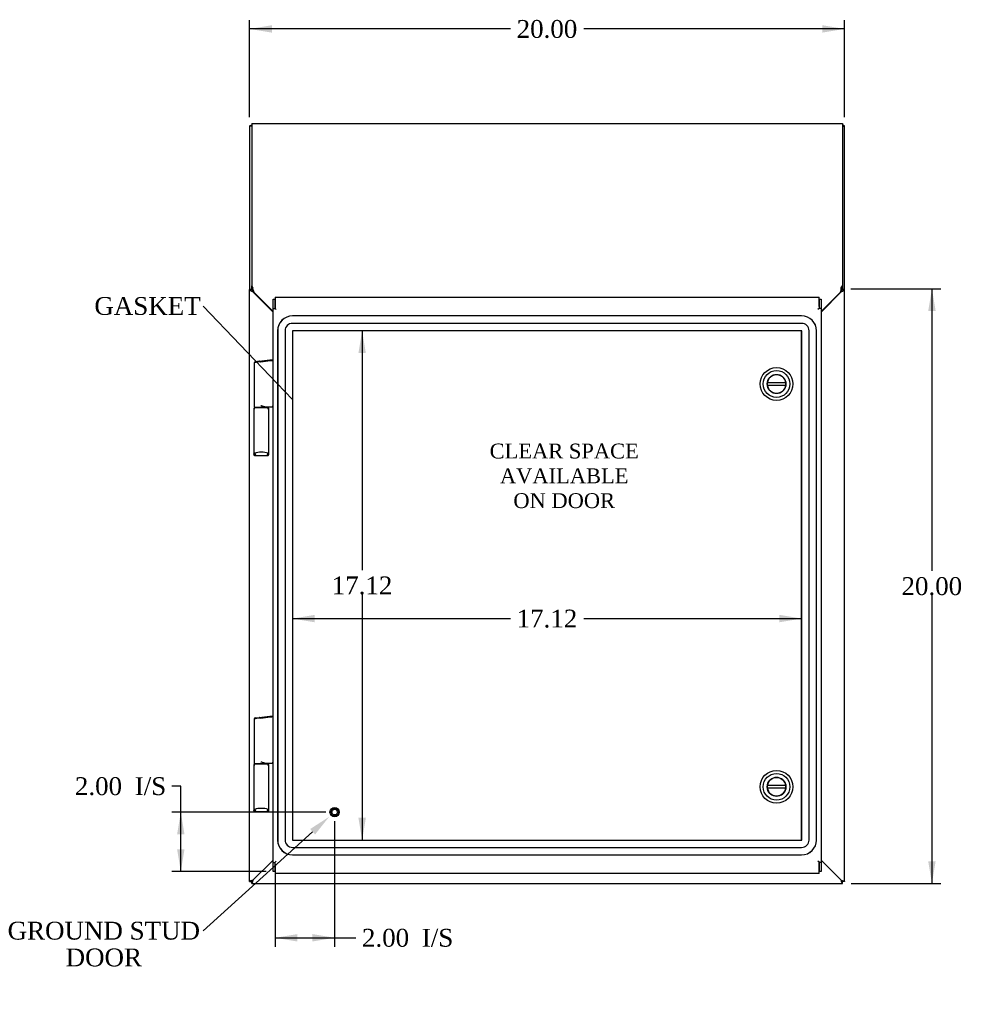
# Model space of a CAD drawing. Header units: inches. Extents: x 1 to 150, y -1 to 99.
# Tile 10 of 17: x 29 to 61, y 34 to 67. Entities that reach past the tile are written whole.
import ezdxf
from ezdxf import colors
from ezdxf.entities.mleader import LeaderData, LeaderLine
from ezdxf.enums import TextEntityAlignment as Align
from ezdxf.lldxf.tags import DXFTag
from ezdxf.math import Vec2, Vec3

# ---------------------------------------------------------------- set-up
doc = ezdxf.new("R2010")
doc.units = ezdxf.units.IN
doc.header["$MEASUREMENT"] = 0
for name, color, linetype in [('COM70220', 7, 'Continuous'), ('COM70707-2', 7, 'Continuous'), ('COM70709-7', 7, 'Continuous'), ('COM70710-2', 7, 'Continuous'), ('COM70712-4', 7, 'Continuous'), ('Default', 7, 'Continuous'), ('DV1_Default', 7, 'Continuous'), ('HNG86659-1', 7, 'Continuous'), ('LOK10031', 7, 'Continuous'), ('LOK10031_INSERT', 7, 'Continuous'), ('STD26258', 7, 'Continuous')]:
    doc.layers.add(name, color=color, linetype=linetype)
doc.styles.add('SEACAD_Times_New_Roman', font='times.ttf')
tags = doc.linetypes.add('HIDDEN2', pattern=[0.1875, 0.125, -0.0625]).pattern_tags.tags
tags[6:7] = [DXFTag(74, 4), DXFTag(75, 0), DXFTag(340, '0'), DXFTag(46, 0.0), DXFTag(50, 0.0), DXFTag(44, 0.0), DXFTag(45, 0.0)]
tags[4:5] = [DXFTag(74, 4), DXFTag(75, 0), DXFTag(340, '0'), DXFTag(46, 0.0), DXFTag(50, 0.0), DXFTag(44, 0.0), DXFTag(45, 0.0)]
doc.dimstyles.new('HAMMOND_(STH_-_120x80)', dxfattribs={"dimtxt": 0.6, "dimasz": 0.75, "dimexe": 0.3, "dimexo": 0.3, "dimgap": 0.15, "dimtad": 0, "dimtih": 1, "dimtoh": 1, "dimzin": 0, "dimdsep": 46, "dimtxsty": 'SEACAD_Times_New_Roman', "dimblk1": '_SE_FILLED', "dimblk2": '_SE_FILLED', "dimsah": 1, "dimcen": 0.3, "dimadec": 0, "dimazin": 0, "dimtfac": 0.8, "dimtofl": 0, "dimtmove": 0, "dimatfit": 3, "dimfxl": 1, "dimtolj": 1, "dimtzin": 0, "dimarcsym": 0})

# ---------------------------------------------------------------- blocks, each defined once
blk = doc.blocks.new('_SE_FILLED')
at = {"color": 0}
blk.add_line((0, 0), (-1, 0), dxfattribs=at)
blk.add_solid([(0, 0), (-1, -0.1665), (-1, 0.1665), (0, 0)], dxfattribs=at)
blk = doc.blocks.new('SE')
at = {"layer": 'COM70220', "color": 7, "linetype": 'HIDDEN2'}
for p, q in [((55.408, 56.735), (38.289, 56.735)), ((55.408, 56.734), (38.289, 56.734)), ((55.408, 56.485), (38.289, 56.485)), ((37.789, 56.235), (37.789, 39.116)), ((37.79, 56.235), (37.79, 39.116)), ((38.039, 56.235), (38.039, 39.116)), ((38.288, 56.235), (38.288, 39.116)), ((55.408, 56.236), (38.289, 56.236)), ((38.289, 56.235), (38.289, 39.116)), ((55.408, 56.235), (38.289, 56.235)), ((55.408, 39.116), (55.408, 56.235)), ((55.409, 39.116), (55.409, 56.235)), ((55.658, 39.116), (55.658, 56.235)), ((55.907, 39.116), (55.907, 56.235)), ((55.908, 39.116), (55.908, 56.235)), ((38.289, 39.116), (55.408, 39.116)), ((38.289, 39.115), (55.408, 39.115)), ((38.289, 38.866), (55.408, 38.866)), ((38.289, 38.617), (55.408, 38.617)), ((38.289, 38.616), (55.408, 38.616))]:
    blk.add_line(p, q, dxfattribs=at)
for centre, radius, start, end in [((38.289, 56.235), 0.5, 90, 180), ((38.289, 56.235), 0.499, 90, 180), ((55.408, 56.235), 0.5, 0, 90), ((55.408, 56.235), 0.499, 0, 90), ((38.289, 56.235), 0.25, 90, 180), ((55.408, 56.235), 0.25, 0, 90), ((38.289, 56.235), 0.001, 90, 180), ((55.408, 56.235), 0.001, 0, 90), ((38.289, 39.116), 0.5, 180, 270), ((38.289, 39.116), 0.499, 180, 270), ((38.289, 39.116), 0.25, 180, 270), ((38.289, 39.116), 0.001, 180, 270), ((55.408, 39.116), 0.5, 270, 0), ((55.408, 39.116), 0.001, 270, 0), ((55.408, 39.116), 0.25, 270, 0), ((55.408, 39.116), 0.499, 270, 0)]:
    blk.add_arc(centre, radius, start, end, dxfattribs=at)
at = {"layer": 'COM70707-2', "color": 7, "linetype": 'Continuous'}
for p, q in [((36.92, 63.116), (36.848, 63.116)), ((36.848, 63.116), (36.848, 57.621)), ((56.776, 63.116), (56.848, 63.116)), ((56.848, 57.621), (56.848, 63.116)), ((36.848, 57.621), (36.853, 57.618)), ((36.848, 57.621), (36.92, 57.621)), ((36.848, 37.725), (36.848, 57.621)), ((36.922, 57.618), (36.853, 57.618)), ((36.92, 57.621), (36.92, 57.684)), ((36.92, 57.621), (36.922, 57.618)), ((56.775, 57.618), (56.776, 57.621)), ((56.775, 57.618), (56.844, 57.618)), ((56.776, 57.684), (56.776, 57.621)), ((56.848, 57.621), (56.776, 57.621)), ((56.844, 57.618), (56.848, 57.621)), ((56.848, 37.725), (56.848, 57.621)), ((36.956, 57.543), (37.633, 56.866)), ((56.063, 56.865), (56.74, 57.543)), ((36.956, 37.761), (37.633, 38.438)), ((56.063, 38.438), (56.74, 37.761)), ((36.853, 37.728), (36.848, 37.725)), ((36.848, 37.725), (36.92, 37.725)), ((36.922, 37.728), (36.853, 37.728)), ((36.922, 37.728), (36.92, 37.725)), ((56.775, 37.728), (56.844, 37.728)), ((56.775, 37.728), (56.776, 37.725)), ((56.848, 37.725), (56.776, 37.725)), ((56.844, 37.728), (56.848, 37.725))]:
    blk.add_line(p, q, dxfattribs=at)
for centre, radius, start, end in [((37.133, 57.67), 0.217, 193.924, 215.7586), ((56.564, 57.67), 0.217, 324.2414, 346.076), ((37.598, 56.903), 0.25, 132.3185, 135.3407), ((56.098, 56.903), 0.25, 44.6593, 47.6815)]:
    blk.add_arc(centre, radius, start, end, dxfattribs=at)
for points, knots in [([(36.848, 63.116), (36.848, 63.119), (36.851, 63.123), (36.862, 63.13), (36.87, 63.133), (36.89, 63.14), (36.902, 63.144), (36.917, 63.148), (36.918, 63.148), (36.92, 63.149)], [0, 0, 0, 0, 0.25, 0.25, 0.5, 0.5, 0.75, 0.75, 0.7817374, 0.7817374, 0.7817374, 0.7817374]), ([(56.848, 63.116), (56.848, 63.119), (56.846, 63.123), (56.835, 63.13), (56.827, 63.133), (56.807, 63.14), (56.795, 63.144), (56.78, 63.148), (56.778, 63.148), (56.777, 63.149)], [0, 0, 0, 0, 0.25, 0.25, 0.5, 0.5, 0.75, 0.75, 0.7817379, 0.7817379, 0.7817379, 0.7817379]), ([(36.853, 57.618), (36.856, 57.612), (36.861, 57.606), (36.874, 57.593), (36.882, 57.587), (36.901, 57.575), (36.911, 57.568), (36.933, 57.556), (36.945, 57.55), (36.956, 57.543)], [0, 0, 0, 0, 0.25, 0.25, 0.5, 0.5, 0.75, 0.75, 1, 1, 1, 1]), ([(56.74, 57.543), (56.752, 57.55), (56.764, 57.556), (56.786, 57.568), (56.796, 57.575), (56.815, 57.587), (56.823, 57.593), (56.836, 57.606), (56.841, 57.612), (56.844, 57.618)], [0, 0, 0, 0, 0.25, 0.25, 0.5, 0.5, 0.75, 0.75, 1, 1, 1, 1]), ([(36.956, 37.761), (36.945, 37.758), (36.933, 37.755), (36.911, 37.75), (36.901, 37.747), (36.882, 37.742), (36.874, 37.739), (36.861, 37.733), (36.856, 37.73), (36.853, 37.728)], [0, 0, 0, 0, 0.25, 0.25, 0.5, 0.5, 0.75, 0.75, 1, 1, 1, 1]), ([(36.956, 37.761), (36.949, 37.755), (36.941, 37.75), (36.929, 37.739), (36.924, 37.733), (36.922, 37.728)], [0, 0, 0, 0, 0.5, 0.5, 1, 1, 1, 1]), ([(56.74, 37.761), (56.744, 37.758), (56.748, 37.755), (56.756, 37.75), (56.759, 37.747), (56.765, 37.742), (56.768, 37.739), (56.772, 37.733), (56.774, 37.73), (56.775, 37.728)], [0, 0, 0, 0, 0.25, 0.25, 0.5, 0.5, 0.75, 0.75, 1, 1, 1, 1]), ([(56.74, 37.761), (56.752, 37.758), (56.764, 37.755), (56.786, 37.75), (56.796, 37.747), (56.814, 37.742), (56.823, 37.739), (56.836, 37.733), (56.841, 37.73), (56.844, 37.728)], [0, 0, 0, 0, 0.25, 0.25, 0.5, 0.5, 0.75, 0.75, 1, 1, 1, 1])]:
    blk.add_open_spline(points, degree=3, knots=knots, dxfattribs=at)
at = {"layer": 'COM70709-7', "color": 7, "linetype": 'Continuous'}
for p, q in [((36.92, 63.198), (56.776, 63.198)), ((36.92, 63.198), (36.92, 57.75)), ((56.776, 63.198), (56.776, 57.75)), ((36.92, 57.684), (36.92, 57.75)), ((36.92, 57.75), (36.958, 57.679)), ((36.92, 57.684), (36.958, 57.614)), ((36.958, 57.614), (36.958, 57.679)), ((56.739, 57.679), (56.776, 57.75)), ((56.739, 57.614), (56.776, 57.684)), ((56.739, 57.614), (56.739, 57.679)), ((56.776, 57.75), (56.776, 57.684)), ((36.972, 57.581), (36.983, 57.536)), ((36.983, 57.536), (37.633, 56.885)), ((56.063, 56.884), (56.714, 57.536)), ((56.714, 57.536), (56.725, 57.581))]:
    blk.add_line(p, q, dxfattribs=at)
for centre, start, end in [((36.048, 57.5), 5.002, 11.1068), ((57.649, 57.5), 168.8932, 174.998)]:
    blk.add_arc(centre, 0.928, start, end, dxfattribs=at)
at = {"layer": 'COM70710-2', "color": 7, "linetype": 'Continuous'}
for p, q in [((36.956, 37.761), (37.633, 38.438)), ((56.063, 38.438), (56.74, 37.761)), ((36.923, 37.727), (36.92, 37.725)), ((36.92, 37.653), (36.92, 37.725)), ((36.923, 37.657), (36.92, 37.653)), ((36.92, 37.653), (56.776, 37.653)), ((36.923, 37.727), (36.923, 37.657)), ((56.776, 37.725), (56.774, 37.727)), ((56.774, 37.727), (56.774, 37.657)), ((56.776, 37.653), (56.774, 37.657)), ((56.776, 37.653), (56.776, 37.725))]:
    blk.add_line(p, q, dxfattribs=at)
for points in [[(36.956, 37.761), (36.954, 37.757), (36.951, 37.753), (36.945, 37.746), (36.943, 37.743), (36.937, 37.736), (36.934, 37.734), (36.929, 37.729), (36.926, 37.728), (36.923, 37.727)], [(36.956, 37.761), (36.954, 37.749), (36.951, 37.738), (36.945, 37.716), (36.943, 37.706), (36.937, 37.687), (36.934, 37.679), (36.929, 37.666), (36.926, 37.661), (36.923, 37.657)], [(56.774, 37.727), (56.771, 37.728), (56.768, 37.729), (56.763, 37.734), (56.76, 37.736), (56.754, 37.743), (56.752, 37.746), (56.746, 37.753), (56.743, 37.757), (56.74, 37.761)], [(56.774, 37.657), (56.771, 37.661), (56.768, 37.666), (56.763, 37.679), (56.76, 37.687), (56.754, 37.706), (56.752, 37.716), (56.746, 37.738), (56.743, 37.749), (56.74, 37.761)]]:
    blk.add_open_spline(points, degree=3, knots=[0, 0, 0, 0, 0.25, 0.25, 0.5, 0.5, 0.75, 0.75, 1, 1, 1, 1], dxfattribs=at)
at = {"layer": 'COM70712-4', "color": 7, "linetype": 'Continuous'}
for p, q in [((37.633, 56.988), (37.633, 57.297)), ((37.633, 57.297), (37.705, 57.297)), ((37.705, 57.363), (37.705, 57.046)), ((37.705, 57.363), (55.991, 57.363)), ((37.705, 56.988), (37.705, 57.297)), ((55.991, 57.046), (55.991, 57.363)), ((55.991, 57.297), (55.991, 56.988)), ((55.991, 57.297), (56.063, 57.297)), ((56.063, 57.297), (56.063, 56.988)), ((37.633, 56.988), (37.705, 56.988)), ((37.633, 38.363), (37.633, 56.988)), ((37.705, 57.046), (37.705, 56.98)), ((37.705, 56.988), (37.705, 56.98)), ((37.705, 56.98), (37.741, 56.948)), ((37.705, 56.98), (37.741, 56.948)), ((55.991, 56.98), (55.955, 56.948)), ((55.991, 56.98), (55.955, 56.948)), ((55.991, 57.046), (55.991, 56.98)), ((56.063, 56.988), (55.991, 56.988)), ((55.991, 56.988), (55.991, 56.98)), ((56.063, 56.988), (56.063, 38.363)), ((37.705, 38.37), (37.741, 38.403)), ((37.705, 38.37), (37.741, 38.403)), ((55.991, 38.37), (55.955, 38.403)), ((55.991, 38.37), (55.955, 38.403)), ((37.633, 38.363), (37.705, 38.363)), ((37.633, 38.053), (37.633, 38.363)), ((37.705, 38.305), (37.705, 38.37)), ((37.705, 38.363), (37.705, 38.37)), ((37.705, 38.053), (37.705, 38.363)), ((37.705, 38.305), (37.705, 37.988)), ((55.991, 38.363), (55.991, 38.37)), ((55.991, 38.305), (55.991, 38.37)), ((56.063, 38.363), (55.991, 38.363)), ((55.991, 38.363), (55.991, 38.053)), ((55.991, 37.988), (55.991, 38.305)), ((56.063, 38.363), (56.063, 38.053)), ((37.705, 38.053), (37.633, 38.053)), ((55.991, 37.988), (37.705, 37.988)), ((56.063, 38.053), (55.991, 38.053))]:
    blk.add_line(p, q, dxfattribs=at)
at = {"layer": 'HNG86659-1', "color": 7, "linetype": 'Continuous'}
for p, q in [((37.003, 55.157), (37.003, 53.676)), ((37.18, 55.214), (37.038, 55.196)), ((37.163, 55.212), (37.622, 55.269)), ((37.163, 55.212), (37.18, 55.214)), ((37.18, 55.214), (37.62, 55.269)), ((37.003, 53.637), (37.003, 53.602)), ((37.456, 53.657), (37.023, 53.657)), ((37.023, 53.657), (37.456, 53.657)), ((37.36, 53.676), (37.621, 53.676)), ((37.476, 53.602), (37.476, 53.637)), ((36.984, 53.597), (36.984, 52.082)), ((37.495, 52.082), (37.495, 53.597)), ((36.984, 52.083), (37.004, 52.132)), ((37.046, 52.102), (37.024, 52.044)), ((37.045, 52.099), (37.024, 52.044)), ((37.024, 52.044), (37.458, 52.044)), ((37.046, 52.102), (37.045, 52.099)), ((37.433, 52.102), (37.434, 52.099)), ((37.433, 52.102), (37.455, 52.044)), ((37.434, 52.099), (37.455, 52.044)), ((37.495, 52.083), (37.475, 52.132)), ((37.003, 43.183), (37.003, 41.702)), ((37.038, 43.222), (37.18, 43.239)), ((37.163, 43.237), (37.622, 43.295)), ((37.163, 43.237), (37.18, 43.239)), ((37.18, 43.239), (37.62, 43.295)), ((36.984, 41.623), (36.984, 40.108)), ((37.003, 41.662), (37.003, 41.628)), ((37.456, 41.682), (37.023, 41.682)), ((37.023, 41.682), (37.456, 41.682)), ((37.36, 41.702), (37.621, 41.702)), ((37.476, 41.627), (37.476, 41.662)), ((37.495, 40.108), (37.495, 41.623)), ((36.984, 40.109), (37.004, 40.158)), ((37.046, 40.127), (37.024, 40.069)), ((37.045, 40.125), (37.024, 40.07)), ((37.024, 40.069), (37.458, 40.069)), ((37.046, 40.127), (37.045, 40.125)), ((37.433, 40.127), (37.434, 40.125)), ((37.433, 40.127), (37.455, 40.069)), ((37.434, 40.125), (37.455, 40.07)), ((37.495, 40.109), (37.475, 40.158))]:
    blk.add_line(p, q, dxfattribs=at)
for centre, radius, start, end in [((37.043, 55.157), 0.0394, 97.125, 180.0158), ((37.621, 55.257), 0.0118, 85.5954, 97.125), ((37.588, 55.253), 0.0401, 325.0143, 338.1633), ((37.621, 55.257), 0.0118, 65.0769, 85.6132), ((36.971, 55.279), 0.656, 356.4098, 359.0269), ((37.621, 55.257), 0.0118, 0, 65.0772), ((37.023, 53.597), 0.0395, 121.1698, 169.9579), ((37.023, 53.676), 0.0197, 180, 270), ((37.023, 53.637), 0.0197, 90, 180), ((37.456, 53.676), 0.0197, 270, 360), ((37.456, 53.637), 0.0197, 0, 90), ((37.456, 53.597), 0.0395, 10.0421, 58.9435), ((36.422, 53.056), 1.368, 28.4945, 28.8184), ((37.621, 53.688), 0.0118, 270.0008, 271.6266), ((37.621, 53.688), 0.0118, 271.6274, 0), ((37.023, 53.599), 0.039, 171.5664, 181.5605), ((37.037, 53.603), 0.0339, 181.4039, 189.3839), ((37.442, 53.603), 0.0339, 350.6189, 358.4811), ((37.456, 53.599), 0.039, 358.4395, 8.4336), ((37.027, 52.082), 0.0432, 178.9335, 189.6893), ((37.023, 52.083), 0.0392, 191.22, 253.533), ((37.028, 52.138), 0.0255, 192.7068, 229.3307), ((37.261, 51.31), 0.846, 91.4593, 107.1243), ((37.022, 52.093), 0.0491, 257.9682, 271.3839), ((37.219, 51.317), 0.839, 72.8076, 88.6088), ((37.457, 52.093), 0.0491, 268.6161, 282.0318), ((37.451, 52.138), 0.0255, 310.6693, 347.2932), ((37.456, 52.083), 0.0392, 286.467, 348.78), ((37.452, 52.082), 0.0432, 350.3107, 1.0665), ((37.043, 43.183), 0.0394, 97.125, 180.0158), ((37.621, 43.283), 0.0118, 85.5954, 97.125), ((37.588, 43.278), 0.0401, 325.0143, 338.1633), ((37.621, 43.283), 0.0118, 65.0769, 85.6132), ((36.971, 43.305), 0.656, 356.4098, 359.0269), ((37.621, 43.283), 0.0118, 0, 65.0772), ((36.422, 41.081), 1.368, 28.4945, 28.8184), ((37.621, 41.714), 0.0118, 271.6274, 0), ((37.023, 41.624), 0.039, 171.5664, 181.5605), ((37.023, 41.623), 0.0395, 121.1698, 169.9579), ((37.023, 41.702), 0.0197, 180, 270), ((37.023, 41.662), 0.0197, 90, 180), ((37.037, 41.628), 0.0339, 181.4039, 189.3839), ((37.456, 41.702), 0.0197, 270, 360), ((37.456, 41.662), 0.0197, 0, 90), ((37.442, 41.628), 0.0339, 350.6189, 358.4811), ((37.456, 41.623), 0.0395, 10.0421, 58.9435), ((37.456, 41.624), 0.039, 358.4395, 8.4336), ((37.621, 41.714), 0.0118, 270.0008, 271.6266), ((37.027, 40.108), 0.0432, 178.9335, 189.6893), ((37.023, 40.108), 0.0392, 191.22, 253.533), ((37.028, 40.163), 0.0255, 192.7068, 229.3307), ((37.261, 39.335), 0.846, 91.4593, 107.1243), ((37.022, 40.119), 0.0491, 257.9682, 271.3839), ((37.219, 39.342), 0.839, 72.8076, 88.6088), ((37.457, 40.119), 0.0491, 268.6161, 282.0318), ((37.451, 40.163), 0.0255, 310.6693, 347.2932), ((37.456, 40.108), 0.0392, 286.467, 348.78), ((37.452, 40.108), 0.0432, 350.3107, 1.0665)]:
    blk.add_arc(centre, radius, start, end, dxfattribs=at)
for centre, start_param, end_param in [((37.024, 52.056), 3.064718, 3.265947), ((37.455, 52.056), 3.017238, 3.218468), ((37.024, 40.081), 3.064718, 3.265947), ((37.455, 40.081), 3.017238, 3.218468)]:
    blk.add_ellipse(centre, major_axis=(0, 0.0118), ratio=0.049276, start_param=start_param, end_param=end_param, dxfattribs=at)
for points, knots in [([(37.176, 55.195), (37.164, 55.193), (37.152, 55.191), (37.129, 55.187), (37.118, 55.185), (37.086, 55.18), (37.067, 55.176), (37.044, 55.172), (37.037, 55.17), (37.025, 55.167), (37.02, 55.166), (37.012, 55.163), (37.008, 55.162), (37.005, 55.16), (37.005, 55.159), (37.004, 55.158), (37.003, 55.158), (37.003, 55.157)], [0, 0, 0, 0, 0.125, 0.125, 0.25, 0.25, 0.5, 0.5, 0.625, 0.625, 0.75, 0.75, 0.875, 0.875, 0.9375, 0.9375, 1, 1, 1, 1]), ([(37.176, 55.195), (37.176, 55.198), (37.176, 55.201), (37.176, 55.206), (37.176, 55.208), (37.175, 55.211), (37.175, 55.211), (37.174, 55.212), (37.174, 55.212), (37.171, 55.213), (37.17, 55.212), (37.166, 55.212), (37.165, 55.212), (37.163, 55.212)], [0, 0, 0, 0, 0.25, 0.25, 0.5, 0.5, 0.625, 0.625, 0.75, 0.75, 0.875, 0.875, 1, 1, 1, 1]), ([(37.228, 55.181), (37.227, 55.181), (37.227, 55.181), (37.226, 55.181), (37.225, 55.181), (37.223, 55.182), (37.222, 55.182), (37.219, 55.183), (37.217, 55.184), (37.211, 55.185), (37.206, 55.187), (37.193, 55.19), (37.185, 55.192), (37.176, 55.195)], [0, 0, 0, 0, 0.03125, 0.03125, 0.0625, 0.0625, 0.125, 0.125, 0.25, 0.25, 0.5, 0.5, 1, 1, 1, 1]), ([(37.621, 55.23), (37.595, 55.227), (37.569, 55.224), (37.543, 55.22), (37.438, 55.207), (37.333, 55.194), (37.228, 55.181)], [0, 0, 0, 0, 0.198595, 0.198595, 0.198595, 1, 1, 1, 1]), ([(37.633, 55.237), (37.633, 55.237), (37.632, 55.238), (37.63, 55.238), (37.627, 55.238), (37.625, 55.238)], [0, 0, 0, 0, 0.5, 0.5, 1, 1, 1, 1]), ([(37.36, 53.676), (37.35, 53.676), (37.339, 53.678), (37.317, 53.683), (37.306, 53.686), (37.284, 53.694), (37.273, 53.698), (37.256, 53.704), (37.25, 53.707), (37.239, 53.711), (37.233, 53.713), (37.228, 53.716)], [0, 0, 0, 0, 0.25, 0.25, 0.5, 0.5, 0.75, 0.75, 0.875, 0.875, 1, 1, 1, 1]), ([(37.622, 53.676), (37.622, 53.676), (37.622, 53.676), (37.622, 53.676), (37.622, 53.676), (37.623, 53.677), (37.623, 53.677), (37.623, 53.677), (37.623, 53.678), (37.624, 53.68), (37.624, 53.683), (37.624, 53.692), (37.624, 53.7), (37.624, 53.709)], [0, 0, 0, 0, 0.03125, 0.03125, 0.0625, 0.0625, 0.125, 0.125, 0.25, 0.25, 0.5, 0.5, 1, 1, 1, 1]), ([(37.633, 53.71), (37.633, 53.71), (37.632, 53.709), (37.629, 53.709), (37.627, 53.709), (37.624, 53.709)], [0, 0, 0, 0, 0.5, 0.5, 1, 1, 1, 1]), ([(37.012, 52.119), (37.014, 52.115), (37.016, 52.112), (37.022, 52.107), (37.026, 52.105), (37.031, 52.103), (37.033, 52.102), (37.036, 52.101), (37.038, 52.101), (37.042, 52.101), (37.043, 52.101), (37.045, 52.101), (37.045, 52.101), (37.046, 52.102)], [0, 0, 0, 0, 0.25, 0.25, 0.5, 0.5, 0.625, 0.625, 0.75, 0.75, 0.875, 0.875, 1, 1, 1, 1]), ([(37.467, 52.119), (37.465, 52.115), (37.463, 52.112), (37.457, 52.107), (37.453, 52.105), (37.448, 52.103), (37.446, 52.102), (37.442, 52.101), (37.441, 52.101), (37.437, 52.101), (37.436, 52.101), (37.434, 52.101), (37.433, 52.101), (37.433, 52.102)], [0, 0, 0, 0, 0.25, 0.25, 0.5, 0.5, 0.625, 0.625, 0.75, 0.75, 0.875, 0.875, 1, 1, 1, 1]), ([(37.176, 43.22), (37.164, 43.218), (37.152, 43.216), (37.129, 43.213), (37.118, 43.211), (37.086, 43.205), (37.067, 43.202), (37.044, 43.197), (37.037, 43.195), (37.025, 43.192), (37.02, 43.191), (37.012, 43.188), (37.008, 43.187), (37.005, 43.185), (37.005, 43.185), (37.004, 43.184), (37.003, 43.183), (37.003, 43.183)], [0, 0, 0, 0, 0.125, 0.125, 0.25, 0.25, 0.5, 0.5, 0.625, 0.625, 0.75, 0.75, 0.875, 0.875, 0.9375, 0.9375, 1, 1, 1, 1]), ([(37.176, 43.22), (37.176, 43.223), (37.176, 43.226), (37.176, 43.231), (37.176, 43.234), (37.175, 43.236), (37.175, 43.237), (37.174, 43.238), (37.174, 43.238), (37.171, 43.238), (37.17, 43.238), (37.166, 43.238), (37.165, 43.237), (37.163, 43.237)], [0, 0, 0, 0, 0.25, 0.25, 0.5, 0.5, 0.625, 0.625, 0.75, 0.75, 0.875, 0.875, 1, 1, 1, 1]), ([(37.228, 43.206), (37.227, 43.206), (37.227, 43.206), (37.226, 43.207), (37.225, 43.207), (37.223, 43.207), (37.222, 43.207), (37.219, 43.208), (37.217, 43.209), (37.211, 43.211), (37.206, 43.212), (37.193, 43.216), (37.185, 43.218), (37.176, 43.22)], [0, 0, 0, 0, 0.03125, 0.03125, 0.0625, 0.0625, 0.125, 0.125, 0.25, 0.25, 0.5, 0.5, 1, 1, 1, 1]), ([(37.621, 43.256), (37.595, 43.252), (37.569, 43.249), (37.543, 43.246), (37.438, 43.233), (37.333, 43.219), (37.228, 43.206)], [0, 0, 0, 0, 0.198595, 0.198595, 0.198595, 1, 1, 1, 1]), ([(37.633, 43.263), (37.633, 43.263), (37.632, 43.263), (37.63, 43.263), (37.627, 43.264), (37.625, 43.264)], [0, 0, 0, 0, 0.5, 0.5, 1, 1, 1, 1]), ([(37.36, 41.702), (37.35, 41.702), (37.339, 41.703), (37.317, 41.708), (37.306, 41.712), (37.284, 41.719), (37.273, 41.723), (37.256, 41.73), (37.25, 41.732), (37.239, 41.737), (37.233, 41.739), (37.228, 41.741)], [0, 0, 0, 0, 0.25, 0.25, 0.5, 0.5, 0.75, 0.75, 0.875, 0.875, 1, 1, 1, 1]), ([(37.622, 41.702), (37.622, 41.702), (37.622, 41.702), (37.622, 41.702), (37.622, 41.702), (37.623, 41.702), (37.623, 41.702), (37.623, 41.703), (37.623, 41.703), (37.624, 41.706), (37.624, 41.708), (37.624, 41.717), (37.624, 41.725), (37.624, 41.734)], [0, 0, 0, 0, 0.03125, 0.03125, 0.0625, 0.0625, 0.125, 0.125, 0.25, 0.25, 0.5, 0.5, 1, 1, 1, 1]), ([(37.633, 41.735), (37.633, 41.735), (37.632, 41.735), (37.629, 41.734), (37.627, 41.734), (37.624, 41.734)], [0, 0, 0, 0, 0.5, 0.5, 1, 1, 1, 1]), ([(37.012, 40.144), (37.014, 40.141), (37.016, 40.138), (37.022, 40.133), (37.026, 40.13), (37.031, 40.128), (37.033, 40.127), (37.036, 40.126), (37.038, 40.126), (37.042, 40.126), (37.043, 40.126), (37.045, 40.127), (37.045, 40.127), (37.046, 40.127)], [0, 0, 0, 0, 0.25, 0.25, 0.5, 0.5, 0.625, 0.625, 0.75, 0.75, 0.875, 0.875, 1, 1, 1, 1]), ([(37.467, 40.144), (37.465, 40.141), (37.463, 40.138), (37.457, 40.133), (37.453, 40.13), (37.448, 40.128), (37.446, 40.127), (37.442, 40.126), (37.441, 40.126), (37.437, 40.126), (37.436, 40.126), (37.434, 40.127), (37.433, 40.127), (37.433, 40.127)], [0, 0, 0, 0, 0.25, 0.25, 0.5, 0.5, 0.625, 0.625, 0.75, 0.75, 0.875, 0.875, 1, 1, 1, 1])]:
    blk.add_open_spline(points, degree=3, knots=knots, dxfattribs=at)
at = {"layer": 'LOK10031', "color": 7, "linetype": 'Continuous'}
for centre, radius in [((54.563, 54.446), 0.55), ((54.563, 54.446), 0.45), ((54.563, 54.446), 0.315), ((54.563, 40.905), 0.55), ((54.563, 40.905), 0.45), ((54.563, 40.905), 0.315)]:
    blk.add_circle(centre, radius, dxfattribs=at)
at = {"layer": 'LOK10031_INSERT', "color": 7, "linetype": 'Continuous'}
for p, q in [((54.873, 54.486), (54.253, 54.486)), ((54.253, 54.406), (54.873, 54.406)), ((54.873, 40.945), (54.253, 40.945)), ((54.253, 40.865), (54.873, 40.865))]:
    blk.add_line(p, q, dxfattribs=at)
for centre, start, end in [((54.563, 54.446), 7.354, 172.646), ((54.563, 54.446), 172.646, 187.354), ((54.563, 54.446), 187.354, 352.646), ((54.563, 54.446), 352.646, 7.354), ((54.563, 40.905), 7.354, 172.646), ((54.563, 40.905), 172.646, 187.354), ((54.563, 40.905), 187.354, 352.646), ((54.563, 40.905), 352.646, 7.354)]:
    blk.add_arc(centre, 0.313, start, end, dxfattribs=at)
at = {"layer": 'STD26258', "color": 7, "linetype": 'HIDDEN2'}
for radius in [0.156, 0.125, 0.0944]:
    blk.add_circle((39.705, 40.053), radius, dxfattribs=at)
at = {"layer": 'DV1_Default', "insert": (47.424, 52.442), "char_height": 0.5, "width": 5.1577, "attachment_point": 2}
blk.add_mtext('{\\fTimes New Roman|b0||i0||c0|p34;\\C7;\\H0.5;\\W1.;CLEAR SPACE \\P}{\\fTimes New Roman|b0||i0||c0|p34;\\C7;\\H0.5;\\W1.;AVAILABLE \\P}{\\fTimes New Roman|b0||i0||c0|p34;\\C7;\\H0.5;\\W1.;ON DOOR}', dxfattribs=at)
blk = doc.blocks.new('DMBLK8198')
at = {"layer": 'Default', "linetype": 'Continuous', "transparency": 16777216}
for points in [[(59.913, 56.899), (59.788, 57.649), (59.663, 56.899)], [(59.913, 38.403), (59.663, 38.403), (59.788, 37.653)]]:
    blk.add_hatch(color=7, dxfattribs=at).paths.add_polyline_path(points)
at = {"layer": 'Default', "color": 7, "linetype": 'Continuous', "transparency": 16777216}
for p, q in [((57.058, 57.649), (60.088, 57.649)), ((59.788, 57.649), (59.788, 48.161)), ((59.788, 47.351), (59.788, 37.653)), ((57.076, 37.653), (60.088, 37.653))]:
    blk.add_line(p, q, dxfattribs=at)
at = {"layer": 'Default', "color": 7, "linetype": 'Continuous', "transparency": 16777216, "style": 'SEACAD_Times_New_Roman'}
blk.add_text('20.00', height=0.6, dxfattribs=at).set_placement((58.765, 47.951), align=Align.TOP_LEFT)
blk = doc.blocks.new('DMBLK8199')
at = {"layer": 'Default', "linetype": 'Continuous', "transparency": 16777216}
for points in [[(37.598, 66.507), (36.848, 66.382), (37.598, 66.257)], [(56.098, 66.507), (56.098, 66.257), (56.848, 66.382)]]:
    blk.add_hatch(color=7, dxfattribs=at).paths.add_polyline_path(points)
at = {"layer": 'Default', "color": 7, "linetype": 'Continuous', "transparency": 16777216}
for p, q in [((36.848, 63.416), (36.848, 66.682)), ((56.848, 63.416), (56.848, 66.682)), ((45.615, 66.382), (36.848, 66.382)), ((56.848, 66.382), (48.082, 66.382))]:
    blk.add_line(p, q, dxfattribs=at)
at = {"layer": 'Default', "color": 7, "linetype": 'Continuous', "transparency": 16777216, "style": 'SEACAD_Times_New_Roman'}
blk.add_text('20.00', height=0.6, dxfattribs=at).set_placement((45.825, 66.682), align=Align.TOP_LEFT)
blk = doc.blocks.new('DMBLK8209')
at = {"layer": 'Default', "linetype": 'Continuous', "transparency": 16777216}
for points in [[(34.408, 39.303), (34.658, 39.303), (34.533, 40.053)], [(34.408, 38.803), (34.533, 38.053), (34.658, 38.803)]]:
    blk.add_hatch(color=7, dxfattribs=at).paths.add_polyline_path(points)
at = {"layer": 'Default', "color": 7, "linetype": 'Continuous', "transparency": 16777216}
for p, q in [((34.533, 40.927), (34.233, 40.927)), ((34.533, 38.053), (34.533, 40.927)), ((39.405, 40.053), (34.233, 40.053)), ((37.405, 38.053), (34.233, 38.053))]:
    blk.add_line(p, q, dxfattribs=at)
at = {"layer": 'Default', "color": 7, "linetype": 'Continuous', "transparency": 16777216, "style": 'SEACAD_Times_New_Roman'}
for s, p in [('2.00', (30.972, 41.227)), ('I/S', (32.985, 41.227))]:
    blk.add_text(s, height=0.6, dxfattribs=at).set_placement(p, align=Align.TOP_LEFT)
blk = doc.blocks.new('DMBLK8210')
at = {"layer": 'Default', "linetype": 'Continuous', "transparency": 16777216}
for points in [[(38.455, 35.704), (38.455, 35.954), (37.705, 35.829)], [(38.955, 35.704), (39.705, 35.829), (38.955, 35.954)]]:
    blk.add_hatch(color=7, dxfattribs=at).paths.add_polyline_path(points)
at = {"layer": 'Default', "color": 7, "linetype": 'Continuous', "transparency": 16777216}
for p, q in [((39.705, 39.753), (39.705, 35.529)), ((37.705, 38.063), (37.705, 35.529)), ((37.705, 35.829), (40.114, 35.829)), ((40.114, 35.829), (40.414, 35.829))]:
    blk.add_line(p, q, dxfattribs=at)
at = {"layer": 'Default', "color": 7, "linetype": 'Continuous', "transparency": 16777216, "style": 'SEACAD_Times_New_Roman'}
for s, p in [('2.00', (40.624, 36.129)), ('I/S', (42.637, 36.129))]:
    blk.add_text(s, height=0.6, dxfattribs=at).set_placement(p, align=Align.TOP_LEFT)
blk = doc.blocks.new('DMBLK8211')
at = {"layer": 'Default', "linetype": 'Continuous', "transparency": 16777216}
for points in [[(40.755, 55.486), (40.63, 56.236), (40.505, 55.486)], [(40.755, 39.865), (40.505, 39.865), (40.63, 39.115)]]:
    blk.add_hatch(color=7, dxfattribs=at).paths.add_polyline_path(points)
at = {"layer": 'Default', "color": 7, "linetype": 'Continuous', "transparency": 16777216}
for p, q in [((40.63, 56.236), (40.63, 48.185)), ((40.63, 47.375), (40.63, 39.115))]:
    blk.add_line(p, q, dxfattribs=at)
at = {"layer": 'Default', "color": 7, "linetype": 'Continuous', "transparency": 16777216, "style": 'SEACAD_Times_New_Roman'}
blk.add_text('17.12', height=0.6, dxfattribs=at).set_placement((39.607, 47.975), align=Align.TOP_LEFT)
blk = doc.blocks.new('DMBLK8212')
at = {"layer": 'Default', "linetype": 'Continuous', "transparency": 16777216}
for points in [[(39.038, 46.685), (38.288, 46.56), (39.038, 46.435)], [(54.659, 46.685), (54.659, 46.435), (55.409, 46.56)]]:
    blk.add_hatch(color=7, dxfattribs=at).paths.add_polyline_path(points)
at = {"layer": 'Default', "color": 7, "linetype": 'Continuous', "transparency": 16777216}
for p, q in [((38.288, 46.56), (45.614, 46.56)), ((48.082, 46.56), (55.409, 46.56))]:
    blk.add_line(p, q, dxfattribs=at)
at = {"layer": 'Default', "color": 7, "linetype": 'Continuous', "transparency": 16777216, "style": 'SEACAD_Times_New_Roman'}
blk.add_text('17.12', height=0.6, dxfattribs=at).set_placement((45.824, 46.86), align=Align.TOP_LEFT)

msp = doc.modelspace()

# ---------------------------------------------------------------- block references
at = {"layer": 'Default'}
msp.add_blockref('SE', (0, 0), dxfattribs=at)

# ---------------------------------------------------------------- dimensions: what is measured, and where the dimension line sits
at = {"layer": 'Default', "color": 7, "linetype": 'Continuous'}
for base, p1, p2, angle, picture, middle in [((56.848, 66.382), (56.848, 63.116), (36.848, 63.116), 180, 'DMBLK8199', (46.848, 66.382)), ((59.788, 57.649), (56.758, 57.649), (56.776, 37.653), 270.0543, 'DMBLK8198', (59.788, 47.651)), ((40.63, 56.236), (38.289, 56.236), (38.289, 39.115), 270, 'DMBLK8211', (40.63, 47.675))]:
    dim = msp.add_linear_dim(base=base, p1=p1, p2=p2, angle=angle, text='\\A1;<>', dimstyle='HAMMOND_(STH_-_120x80)', dxfattribs=at)
    dim.commit()
    dim.dimension.update_dxf_attribs({"geometry": picture, "text_midpoint": middle, "dimtype": 161})
dim = msp.add_linear_dim(base=(55.409, 46.56), p1=(38.288, 39.116), p2=(55.409, 47.675), text='\\A1;<>', dimstyle='HAMMOND_(STH_-_120x80)', dxfattribs=at)
dim.commit()
dim.dimension.update_dxf_attribs({"geometry": 'DMBLK8212', "text_midpoint": (46.848, 46.56), "dimtype": 160})
dim = msp.add_linear_dim(base=(34.533, 40.053), p1=(37.705, 38.053), p2=(39.705, 40.053), angle=90, text='\\A1;<> I/S', dimstyle='HAMMOND_(STH_-_120x80)', override={"dimtmove": 1}, dxfattribs=at)
dim.commit()
dim.dimension.update_dxf_attribs({"geometry": 'DMBLK8209', "text_midpoint": (34.233, 40.927), "dimtype": 160})
dim = msp.add_linear_dim(base=(39.705, 35.829), p1=(37.705, 38.363), p2=(39.705, 40.053), text='\\A1;<> I/S', dimstyle='HAMMOND_(STH_-_120x80)', override={"dimtmove": 1}, dxfattribs=at)
dim.commit()
dim.dimension.update_dxf_attribs({"geometry": 'DMBLK8210', "text_midpoint": (40.414, 35.829), "dimtype": 160})

# ---------------------------------------------------------------- leaders
ml = msp.add_multileader_mtext('Standard', dxfattribs=at)
ml.set_content('{\\pxsm0.9;\\fTimes New Roman|b0||i0||c0|p34;\\W1.;GASKET\\P}', color=7)
ml.set_leader_properties()
ml.set_arrow_properties(name='_SE_FILLED')
ml.build(insert=Vec2(0, 0))
ml.multileader.update_dxf_attribs({"dogleg_length": 0, "arrow_head_size": 0.75})
ctx = ml.context
ctx.base_point, ctx.char_height, ctx.arrow_head_size, ctx.landing_gap_size = Vec3(31.537, 56.852), 0.6, 0.75, 0.21
notes = []
notes.append((ctx, [(0, (1, 1, 0), (35.281, 57.062), (-1, 0), 0, [(0, [(38.288, 53.921)], 0, [])])]))
ctx.mtext.insert = Vec3(31.627, 57.369)
ml = msp.add_multileader_mtext('Standard', dxfattribs=at)
ml.set_content('{\\pxsm0.9;\\fTimes New Roman|b0||i0||c0|p34;\\W1.;GROUND STUD\\PDOOR\\P}', color=7)
ml.set_leader_properties()
ml.build(insert=Vec2(0, 0))
ml.multileader.update_dxf_attribs({"dogleg_length": 0, "arrow_head_size": 0.75})
ctx = ml.context
ctx.base_point, ctx.char_height, ctx.arrow_head_size, ctx.landing_gap_size = Vec3(28.722, 35.851), 0.6, 0.75, 0.21
ctx.text_align_type = 1
notes.append((ctx, [(0, (1, 1, 0), (35.286, 36.061), (-1, 0), 0, [(0, [(39.521, 39.897)], 0, [])])]))
ctx.mtext.insert, ctx.mtext.alignment = Vec3(31.944, 36.368), 2
for ctx, leaders in notes:
    for number, flags, end, landing, length, lines in leaders:
        leader = LeaderData()
        leader.index, (leader.has_last_leader_line, leader.has_dogleg_vector, leader.attachment_direction) = number, flags
        leader.last_leader_point, leader.dogleg_vector, leader.dogleg_length = Vec3(end), Vec3(landing), length
        for number, points, colour, breaks in lines:
            line = LeaderLine()
            line.index, line.vertices, line.color, line.breaks = number, Vec3.list(points), colors.encode_raw_color(colour), breaks
            leader.lines.append(line)
        ctx.leaders.append(leader)

doc.saveas('drawing.dxf')
